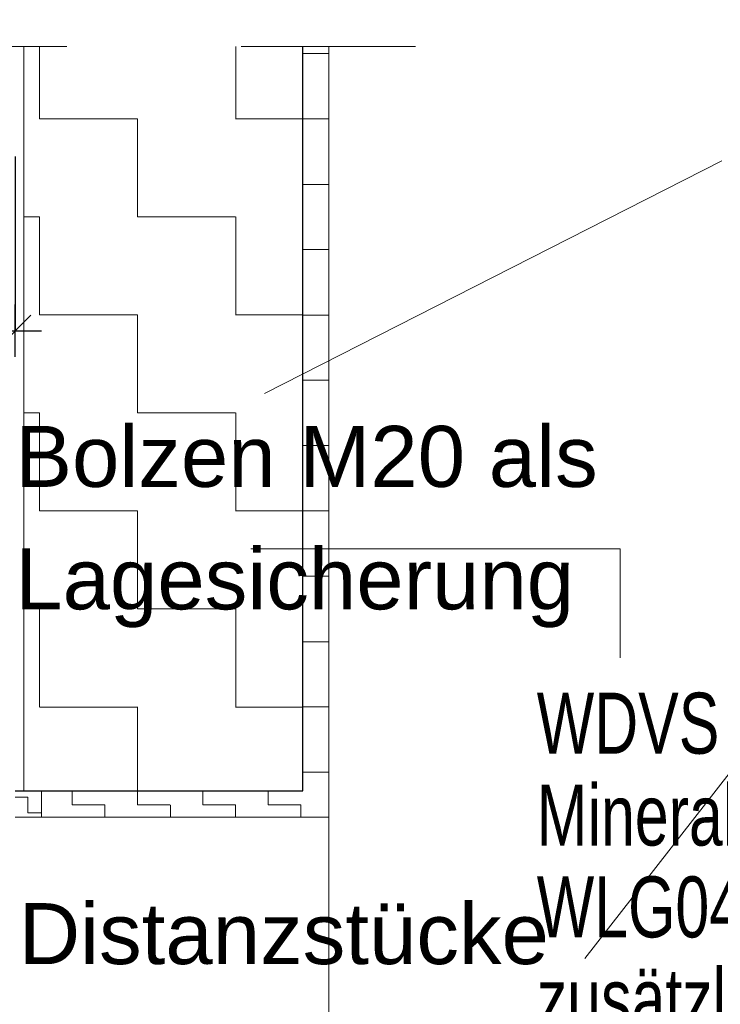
# Model space of a CAD drawing. Header units: metres. Extents: x 1314 to 1415, y -87 to -52.
# Tile 186 of 256: x 1397.182 to 1397.584, y -71.777 to -71.212. Entities that reach past the tile are written whole.
import ezdxf

# ---------------------------------------------------------------- set-up
doc = ezdxf.new("R2010")
doc.units = ezdxf.units.M
doc.header["$PDMODE"] = 65
doc.linetypes.add('AUSGEZOGEN', pattern=[0])
doc.linetypes.add('VERDECKT2_S2', pattern=[0.15, 0.1, -0.05])
for name, color, linetype, lineweight in [('XR$11$Text 1_100', 3, 'AUSGEZOGEN', 18), ('XR$11$Text 1_50', 3, 'AUSGEZOGEN', 18), ('XR$7$Maßlinie 1_50', 7, 'AUSGEZOGEN', 25), ('XR$7$Muster', 4, 'AUSGEZOGEN', 13), ('XR$7$Schraffur', 4, 'AUSGEZOGEN', 13), ('XR$7$Text 1_100', 3, 'AUSGEZOGEN', 18), ('XR$7$Wand', 1, 'AUSGEZOGEN', 50), ('XR$7$Wand Mauerwerk nt', 7, 'AUSGEZOGEN', 25)]:
    doc.layers.add(name, color=color, linetype=linetype, lineweight=lineweight)
doc.layers.add('XR$7$_49616', color=7, linetype='Continuous')
doc.styles.add('ARIAL', font='arial.ttf')
doc.dimstyles.new('DIMSTYLE_36', dxfattribs={"dimtxt": 0.035, "dimasz": 0.03, "dimexe": 0, "dimexo": 0, "dimgap": 0.0175, "dimtad": 2, "dimdec": 1, "dimlfac": 100, "dimrnd": 0.5, "dimzin": 4, "dimdsep": 46, "dimtxsty": 'ARIAL', "dimblk1": 'ALL_ML_STRICH', "dimblk2": 'ALL_ML_STRICH', "dimsah": 1, "dimcen": 0, "dimclrd": 3, "dimclre": 3, "dimclrt": 3, "dimadec": 0, "dimazin": 0, "dimtfac": 1, "dimtdec": 0, "dimtix": 1, "dimtmove": 2, "dimatfit": 3, "dimfxl": 0, "dimtzin": 0, "dimlwd": 0, "dimlwe": 25, "dimarcsym": 0})
pattern_1 = [(0, (0.0375, 0.0375), (0.01875, 0.01875), [0.01875, -0.01875]), (90, (0.0375, 0.0375), (-0.01875, 0.01875), [0.01875, -0.01875])]

# ---------------------------------------------------------------- blocks, each defined once
blk = doc.blocks.new('ALL_ML_STRICH')
at = {"color": 0, "linetype": 'ByBlock', "lineweight": -2}
for p, q in [((0, -0.5), (0, 0.5)), ((-0.3, -0.3), (0.3, 0.3)), ((-1, 0), (0.5, 0))]:
    blk.add_line(p, q, dxfattribs=at)
blk = doc.blocks.new('*D305')
at = {"layer": 'DEFPOINTS', "color": 3, "linetype": 'AUSGEZOGEN', "lineweight": 25, "transparency": 33554687}
for p in [(1396.93983, -71.24932), (1397.17983, -71.26158), (1396.93983, -71.39029)]:
    blk.add_point(p, dxfattribs=at)
at = {"layer": 'XR$7$Maßlinie 1_50', "color": 3, "linetype": 'AUSGEZOGEN', "lineweight": -2, "transparency": 33554687}
for p, q in [((1396.93983, -71.29029), (1396.93983, -71.39029)), ((1397.17983, -71.29029), (1397.17983, -71.39029)), ((1396.93983, -71.39029), (1397.17983, -71.39029))]:
    blk.add_line(p, q, dxfattribs=at)
at = {"layer": 'XR$7$Maßlinie 1_50', "color": 3, "linetype": 'AUSGEZOGEN', "lineweight": 25, "transparency": 33554687, "xscale": 0.03, "yscale": 0.03, "zscale": 0.03, "rotation": 180}
blk.add_blockref('ALL_ML_STRICH', (1396.93983, -71.39029), dxfattribs=at)
at = {"layer": 'XR$7$Maßlinie 1_50', "color": 3, "linetype": 'AUSGEZOGEN', "lineweight": 25, "transparency": 33554687, "xscale": 0.03, "yscale": 0.03, "zscale": 0.03}
blk.add_blockref('ALL_ML_STRICH', (1397.17983, -71.39029), dxfattribs=at)
at = {"layer": 'XR$7$Maßlinie 1_50', "color": 3, "linetype": 'AUSGEZOGEN', "lineweight": 25, "transparency": 33554687, "insert": (1397.05832, -71.36279), "char_height": 0.035, "width": 0.14, "attachment_point": 5, "style": 'ARIAL'}
blk.add_mtext('\\A1;{\\A1;{24\\H0.023100;\\S^ ;}}', dxfattribs=at)

msp = doc.modelspace()

# ---------------------------------------------------------------- hatches: boundary and pattern name
at = {"layer": 'XR$7$Muster', "linetype": 'AUSGEZOGEN', "lineweight": 13, "transparency": 33554687}
h = msp.add_hatch(dxfattribs=at)
h.set_pattern_fill('MUSTER', color=4, scale=0.05625, style=0, pattern_type=2)
h.set_pattern_definition([(0, (0.1125, 0.1125), (0.05625, 0.05625), [0.05625, -0.05625]), (90, (0.1125, 0.1125), (-0.05625, 0.05625), [0.05625, -0.05625])])
h.paths.add_polyline_path([(1397.18483, -70.35482), (1397.18481, -71.15709), (1397.34488, -71.15709), (1397.34488, -71.22709), (1397.1848, -71.22709), (1397.18478, -71.6544), (1397.34488, -71.6544), (1397.34493, -70.35775), (1397.34488, -70.35774), (1397.34483, -70.35774), (1397.34483, -70.29123), (1397.34483, -70.28204), (1397.18483, -70.2786), (1397.18483, -70.28803)], flags=0)
h = msp.add_hatch(dxfattribs=at)
h.set_pattern_fill('MUSTER', color=4, scale=0.01875, style=0, pattern_type=2)
h.set_pattern_definition(pattern_1)
h.paths.add_polyline_path([(1397.35988, -71.15709), (1397.35993, -70.35775), (1397.35983, -70.35775), (1397.35983, -70.29153), (1397.35983, -70.28236), (1397.34483, -70.28204), (1397.34483, -70.29123), (1397.34483, -70.35775), (1397.34493, -70.35775), (1397.34483, -71.6694), (1397.35983, -71.6694), (1397.35988, -71.22709), (1397.34491, -71.22709), (1397.34491, -71.15709)], flags=0)
h = msp.add_hatch(dxfattribs=at)
h.set_pattern_fill('MUSTER', color=4, scale=0.01875, style=0, pattern_type=2)
h.set_pattern_definition(pattern_1)
h.paths.add_polyline_path([(1397.19483, -71.6544), (1397.19483, -71.6694), (1397.34483, -71.6694), (1397.34483, -71.6544)], flags=0)
at = {"layer": 'XR$7$Schraffur', "linetype": 'AUSGEZOGEN', "lineweight": 13, "transparency": 33554687}
h = msp.add_hatch(dxfattribs=at)
h.set_pattern_fill('MUSTER', color=4, scale=0.009, style=0, pattern_type=2)
h.set_pattern_definition([(0, (0.018, 0.018), (0.009, 0.009), [0.009, -0.009]), (90, (0.018, 0.018), (-0.009, 0.009), [0.009, -0.009])])
h.paths.add_polyline_path([(1397.17983, -71.6694), (1397.19483, -71.6694), (1397.19483, -71.6544), (1397.17983, -71.6544)], flags=0)

# ---------------------------------------------------------------- linework, layer by layer
at = {"layer": 'XR$11$Text 1_100', "color": 4, "linetype": 'AUSGEZOGEN', "lineweight": 13, "transparency": 33554687}
for p, q in [((1397.32284, -71.42633), (1397.58523, -71.29277)), ((1397.85523, -71.30277), (1397.50675, -71.75057))]:
    msp.add_line(p, q, dxfattribs=at)
at = {"layer": 'XR$7$_49616', "color": 1, "linetype": 'AUSGEZOGEN', "lineweight": 13, "transparency": 33554687}
for p, q in [((1397.35983, -71.22709), (1397.35983, -71.6694)), ((1397.19483, -71.6544), (1397.19483, -71.6694)), ((1397.17983, -71.6694), (1397.35983, -71.6694))]:
    msp.add_line(p, q, dxfattribs=at)
at = {"layer": 'XR$7$Muster', "color": 4, "linetype": 'AUSGEZOGEN', "lineweight": 13, "transparency": 33554687}
for q in [(1397.18483, -71.22709), (1397.34483, -71.6544)]:
    msp.add_line((1397.18483, -71.6544), q, dxfattribs=at)
at = {"layer": 'XR$7$Text 1_100', "color": 4, "linetype": 'AUSGEZOGEN', "lineweight": 13, "transparency": 33554687}
for p, q in [((1397.52702, -71.51556), (1397.315, -71.51556)), ((1397.52702, -71.57812), (1397.52702, -71.51556))]:
    msp.add_line(p, q, dxfattribs=at)
at = {"layer": 'XR$7$Wand', "color": 1, "linetype": 'VERDECKT2_S2', "lineweight": 13, "transparency": 33554687}
msp.add_line((1397.40945, -71.22709), (1396.83516, -71.22709), dxfattribs=at)
at = {"layer": 'XR$7$Wand', "color": 1, "linetype": 'AUSGEZOGEN', "lineweight": 13, "transparency": 33554687}
msp.add_line((1397.35983, -71.6694), (1397.35983, -71.84109), dxfattribs=at)
at = {"layer": 'XR$7$Wand Mauerwerk nt', "color": 7, "linetype": 'AUSGEZOGEN', "lineweight": 25, "transparency": 33554687}
for p, q in [((1397.34483, -71.6544), (1397.34483, -71.22709)), ((1397.17983, -71.6544), (1397.34483, -71.6544))]:
    msp.add_line(p, q, dxfattribs=at)

# ---------------------------------------------------------------- texts
at = {"layer": 'XR$11$Text 1_50', "color": 4, "linetype": 'AUSGEZOGEN', "lineweight": 25, "transparency": 33554687, "char_height": 0.035, "attachment_point": 1, "line_spacing_factor": 1.204819, "style": 'ARIAL'}
for s, insert, width in [('\\A1;{\\fArial|i0|b0;\\H0.035000;\\W1.000000;\\C4;Bolzen M20 als}\\P{\\fArial|i0|b0;\\H0.035000;\\W1.000000;\\C4;Lagesicherung}\\P', (1397.17979, -71.44491), 0.3535787), ('\\A1;{\\fArial|i0|b0;\\H0.035000;\\W1.000000;\\C4;Distanzstücke}\\P{\\fArial|i0|b0;\\H0.035000;\\W1.000000;\\C4;z.B. Kunststoffringe}\\P', (1397.18175, -71.71881), 0.4422277)]:
    msp.add_mtext(s, dxfattribs=dict(at, insert=insert, width=width))
at = {"layer": 'XR$7$Text 1_100', "color": 3, "linetype": 'AUSGEZOGEN', "lineweight": 18, "transparency": 33554687, "insert": (1397.47909, -71.59803), "char_height": 0.035, "width": 0.3621119, "attachment_point": 1, "line_spacing_factor": 0.903614, "style": 'ARIAL'}
msp.add_mtext('\\A1;{\\fArial|i0|b0;\\H0.035000;\\W0.714286;\\C3;WDVS Fassade}\\P{\\fArial|i0|b0;\\H0.035000;\\W0.714286;\\C3;Mineralfaserdämmung}\\P{\\fArial|i0|b0;\\H0.035000;\\W0.714286;\\C3;WLG040, d= 160mm}\\P{\\fArial|i0|b0;\\H0.035000;\\W0.714286;\\C3;zusätzl. Fassadenputz}\\P', dxfattribs=at)

# ---------------------------------------------------------------- dimensions: what is measured, and where the dimension line sits
at = {"layer": 'XR$7$Maßlinie 1_50', "color": 3, "linetype": 'AUSGEZOGEN', "lineweight": 25, "transparency": 33554687}
dim = msp.add_linear_dim(base=(1397.17983, -71.39029), p1=(1396.93983, -71.29029), p2=(1397.17983, -71.29029), dimstyle='DIMSTYLE_36', override={"dimpost": '<>', "dimclrd": 3, "dimclre": 3, "dimclrt": 3, "dimlwd": 0, "dimlwe": 25}, dxfattribs=at)
dim.commit()
dim.dimension.update_dxf_attribs({"geometry": '*D305', "text_midpoint": (1397.05832, -71.36279), "dimtype": 160})

doc.saveas('drawing.dxf')
